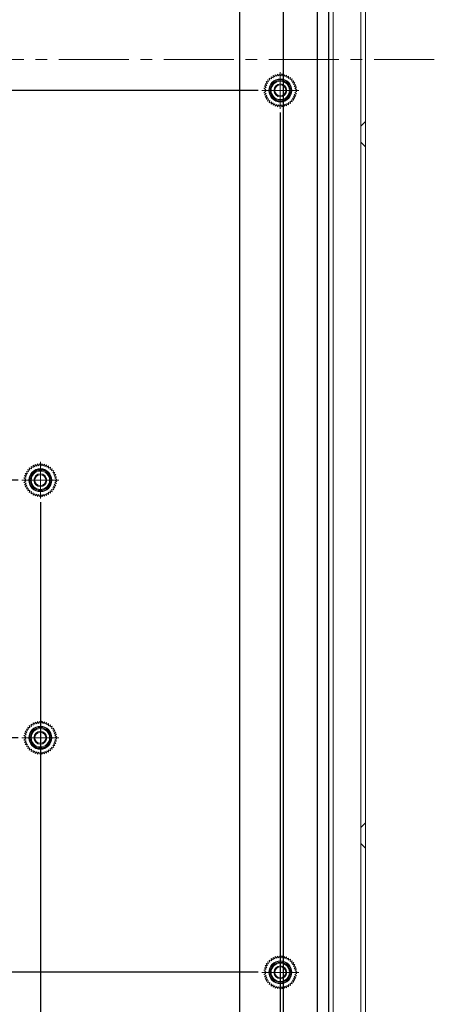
# Model space of a CAD drawing. Header units: millimetres. Extents: x 4497 to 11741, y 5958 to 12619.
# Tile 158 of 256: x 5458 to 5548, y 9399 to 9613. Entities that reach past the tile are written whole.
import ezdxf

# ---------------------------------------------------------------- set-up
doc = ezdxf.new("R2010")
doc.units = ezdxf.units.MM
doc.header["$LTSCALE"] = 0.8
doc.header["$PDMODE"] = 3
doc.header["$PDSIZE"] = 0.3125
for name, pattern in [('CENTER', [50.8, 31.75, -6.35, 6.35, -6.35]), ('CENTER2', [28.575, 19.05, -3.175, 3.175, -3.175]), ('HIDDEN', [9.525, 6.35, -3.175])]:
    doc.linetypes.add(name, pattern=pattern)
doc.layers.get('0').update_dxf_attribs({"linetype": 'CONTINUOUS', "lineweight": 0})
doc.layers.get('Defpoints').update_dxf_attribs({"linetype": 'CONTINUOUS', "lineweight": 0})
for name, color, linetype, lineweight in [('1', 2, 'CENTER', 0), ('2', 3, 'CONTINUOUS', 0), ('3', 5, 'HIDDEN', 0), ('4', 1, 'CENTER2', 9), ('M3-4', 6, 'CONTINUOUS', 0)]:
    doc.layers.add(name, color=color, linetype=linetype, lineweight=lineweight)
doc.styles.get("Standard").update_dxf_attribs({"font": 'romans.shx', "width": 0.8, "oblique": 5, "bigfont": 'whgtxt.shx'})
doc.dimstyles.get("Standard").update_dxf_attribs({"dimtxt": 2.5, "dimasz": 2.5, "dimexe": 0.8, "dimexo": 0.8, "dimgap": 0.8, "dimtad": 1, "dimdsep": 46, "dimtxsty": 'Standard', "dimcen": 0, "dimclrd": 3, "dimclre": 3, "dimclrt": 3, "dimazin": 0, "dimtp": 0.001, "dimtm": 0.001, "dimtfac": 1, "dimtmove": 0, "dimatfit": 3, "dimfxl": 0, "dimtolj": 1, "dimarcsym": 0})

# ---------------------------------------------------------------- blocks, each defined once
blk = doc.blocks.new('X')
at = {"layer": '1'}
for p, q in [((5251.84, 13719.59), (5251.84, 13727.59)), ((5247.84, 13723.59), (5255.84, 13723.59))]:
    blk.add_line(p, q, dxfattribs=at)
blk = doc.blocks.new('*D240')
at = {"layer": '2', "color": 3, "lineweight": -2}
for p, q in [((5351.37, 9603.96), (5343.17, 9603.96)), ((5343.97, 9601.46), (5343.97, 9599.71)), ((5509.87, 9597.21), (5343.17, 9597.21)), ((5343.97, 9597.21), (5343.97, 9587.1))]:
    blk.add_line(p, q, dxfattribs=at)
at = {"layer": '2', "color": 3}
for points in [[(5343.55, 9601.46), (5344.38, 9601.46), (5343.97, 9603.96)], [(5343.55, 9599.71), (5344.38, 9599.71), (5343.97, 9597.21)]]:
    blk.add_solid(points, dxfattribs=at)
at = {"layer": 'Defpoints', "color": 0}
for p in [(5352.17, 9603.96), (5343.97, 9597.21), (5510.67, 9597.21)]:
    blk.add_point(p, dxfattribs=at)
at = {"layer": '2', "color": 3, "insert": (5341.92, 9590.9), "char_height": 2.5, "attachment_point": 5, "rotation": 90}
blk.add_mtext('\\A1;6.75', dxfattribs=at)
blk = doc.blocks.new('*D241')
at = {"layer": '2', "color": 3, "lineweight": -2}
for p, q in [((5351.37, 9603.96), (5338.67, 9603.96)), ((5339.47, 9601.46), (5339.47, 9514.96)), ((5457.67, 9512.46), (5338.67, 9512.46))]:
    blk.add_line(p, q, dxfattribs=at)
at = {"layer": '2', "color": 3}
for points in [[(5339.05, 9601.46), (5339.88, 9601.46), (5339.47, 9603.96)], [(5339.05, 9514.96), (5339.88, 9514.96), (5339.47, 9512.46)]]:
    blk.add_solid(points, dxfattribs=at)
at = {"layer": 'Defpoints', "color": 0}
for p in [(5352.17, 9603.96), (5339.47, 9512.46), (5458.47, 9512.46)]:
    blk.add_point(p, dxfattribs=at)
at = {"layer": '2', "color": 3, "insert": (5337.42, 9558.21), "char_height": 2.5, "attachment_point": 5, "rotation": 90}
blk.add_mtext('\\A1;91.5', dxfattribs=at)
blk = doc.blocks.new('*D242')
at = {"layer": '2', "color": 3, "lineweight": -2}
for p, q in [((5351.37, 9603.96), (5334.17, 9603.96)), ((5334.97, 9601.46), (5334.97, 9458.96)), ((5457.67, 9456.46), (5334.17, 9456.46))]:
    blk.add_line(p, q, dxfattribs=at)
at = {"layer": '2', "color": 3}
for points in [[(5334.55, 9601.46), (5335.38, 9601.46), (5334.97, 9603.96)], [(5334.55, 9458.96), (5335.38, 9458.96), (5334.97, 9456.46)]]:
    blk.add_solid(points, dxfattribs=at)
at = {"layer": 'Defpoints', "color": 0}
for p in [(5352.17, 9603.96), (5334.97, 9456.46), (5458.47, 9456.46)]:
    blk.add_point(p, dxfattribs=at)
at = {"layer": '2', "color": 3, "insert": (5332.92, 9530.21), "char_height": 2.5, "attachment_point": 5, "rotation": 90}
blk.add_mtext('\\A1;147.5', dxfattribs=at)
blk = doc.blocks.new('*D244')
at = {"layer": '2', "color": 3, "lineweight": -2}
for p, q in [((5351.37, 9603.96), (5325.17, 9603.96)), ((5325.97, 9601.46), (5325.97, 9407.96)), ((5509.87, 9405.46), (5325.17, 9405.46))]:
    blk.add_line(p, q, dxfattribs=at)
at = {"layer": '2', "color": 3}
for points in [[(5325.55, 9601.46), (5326.38, 9601.46), (5325.97, 9603.96)], [(5325.55, 9407.96), (5326.38, 9407.96), (5325.97, 9405.46)]]:
    blk.add_solid(points, dxfattribs=at)
at = {"layer": 'Defpoints', "color": 0}
for p in [(5352.17, 9603.96), (5325.97, 9405.46), (5510.67, 9405.46)]:
    blk.add_point(p, dxfattribs=at)
at = {"layer": '2', "color": 3, "insert": (5323.92, 9504.71), "char_height": 2.5, "attachment_point": 5, "rotation": 90}
blk.add_mtext('\\A1;198.5', dxfattribs=at)
blk = doc.blocks.new('*D249')
at = {"layer": '2', "color": 3, "lineweight": -2}
for p, q in [((5351.37, 9603.96), (5302.67, 9603.96)), ((5303.47, 9601.46), (5303.47, 9331.96)), ((5509.87, 9329.46), (5302.67, 9329.46))]:
    blk.add_line(p, q, dxfattribs=at)
at = {"layer": '2', "color": 3}
for points in [[(5303.05, 9601.46), (5303.88, 9601.46), (5303.47, 9603.96)], [(5303.05, 9331.96), (5303.88, 9331.96), (5303.47, 9329.46)]]:
    blk.add_solid(points, dxfattribs=at)
at = {"layer": 'Defpoints', "color": 0}
for p in [(5352.17, 9603.96), (5303.47, 9329.46), (5510.67, 9329.46)]:
    blk.add_point(p, dxfattribs=at)
at = {"layer": '2', "color": 3, "insert": (5301.42, 9466.71), "char_height": 2.5, "attachment_point": 5, "rotation": 90}
blk.add_mtext('\\A1;274.5', dxfattribs=at)
blk = doc.blocks.new('*D250')
at = {"layer": '2', "color": 3, "lineweight": -2}
for p, q in [((5351.37, 9603.96), (5298.17, 9603.96)), ((5298.97, 9601.46), (5298.97, 9310.96)), ((5520.17, 9308.46), (5298.17, 9308.46))]:
    blk.add_line(p, q, dxfattribs=at)
at = {"layer": '2', "color": 3}
for points in [[(5298.55, 9601.46), (5299.38, 9601.46), (5298.97, 9603.96)], [(5298.55, 9310.96), (5299.38, 9310.96), (5298.97, 9308.46)]]:
    blk.add_solid(points, dxfattribs=at)
at = {"layer": 'Defpoints', "color": 0}
for p in [(5352.17, 9603.96), (5298.97, 9308.46), (5520.97, 9308.46)]:
    blk.add_point(p, dxfattribs=at)
at = {"layer": '2', "color": 3, "insert": (5296.92, 9456.21), "char_height": 2.5, "attachment_point": 5, "rotation": 90}
blk.add_mtext('\\A1;295.5', dxfattribs=at)
blk = doc.blocks.new('*D253')
at = {"layer": '2', "color": 3, "lineweight": -2}
for p, q in [((5520.37, 9627.81), (5347.67, 9627.81)), ((5348.47, 9606.46), (5348.47, 9625.31)), ((5351.37, 9603.96), (5347.67, 9603.96))]:
    blk.add_line(p, q, dxfattribs=at)
at = {"layer": '2', "color": 3}
for points in [[(5348.05, 9625.31), (5348.88, 9625.31), (5348.47, 9627.81)], [(5348.05, 9606.46), (5348.88, 9606.46), (5348.47, 9603.96)]]:
    blk.add_solid(points, dxfattribs=at)
at = {"layer": 'Defpoints', "color": 0}
for p in [(5348.47, 9627.81), (5521.17, 9627.81), (5352.17, 9603.96)]:
    blk.add_point(p, dxfattribs=at)
at = {"layer": '2', "color": 3, "insert": (5346.42, 9615.88), "char_height": 2.5, "attachment_point": 5, "rotation": 90}
blk.add_mtext('\\A1;23.85', dxfattribs=at)
blk = doc.blocks.new('*D254')
at = {"layer": '2', "color": 3, "lineweight": -2}
for p, q in [((5500.97, 9640.16), (5343.17, 9640.16)), ((5343.97, 9606.46), (5343.97, 9637.66)), ((5351.37, 9603.96), (5343.17, 9603.96))]:
    blk.add_line(p, q, dxfattribs=at)
at = {"layer": '2', "color": 3}
for points in [[(5343.55, 9637.66), (5344.38, 9637.66), (5343.97, 9640.16)], [(5343.55, 9606.46), (5344.38, 9606.46), (5343.97, 9603.96)]]:
    blk.add_solid(points, dxfattribs=at)
at = {"layer": 'Defpoints', "color": 0}
for p in [(5343.97, 9640.16), (5501.77, 9640.16), (5352.17, 9603.96)]:
    blk.add_point(p, dxfattribs=at)
at = {"layer": '2', "color": 3, "insert": (5341.92, 9622.06), "char_height": 2.5, "attachment_point": 5, "rotation": 90}
blk.add_mtext('\\A1;36.2', dxfattribs=at)
blk = doc.blocks.new('*D256')
at = {"layer": '2', "color": 3, "lineweight": -2}
for p, q in [((5520.37, 9742.81), (5334.17, 9742.81)), ((5334.97, 9606.46), (5334.97, 9740.31)), ((5351.37, 9603.96), (5334.17, 9603.96))]:
    blk.add_line(p, q, dxfattribs=at)
at = {"layer": '2', "color": 3}
for points in [[(5334.55, 9740.31), (5335.38, 9740.31), (5334.97, 9742.81)], [(5334.55, 9606.46), (5335.38, 9606.46), (5334.97, 9603.96)]]:
    blk.add_solid(points, dxfattribs=at)
at = {"layer": 'Defpoints', "color": 0}
for p in [(5334.97, 9742.81), (5521.17, 9742.81), (5352.17, 9603.96)]:
    blk.add_point(p, dxfattribs=at)
at = {"layer": '2', "color": 3, "insert": (5332.92, 9673.38), "char_height": 2.5, "attachment_point": 5, "rotation": 90}
blk.add_mtext('\\A1;138.85', dxfattribs=at)
blk = doc.blocks.new('*D258')
at = {"layer": '2', "color": 3, "lineweight": -2}
for p, q in [((5520.37, 9838.81), (5325.17, 9838.81)), ((5325.97, 9606.46), (5325.97, 9836.31)), ((5351.37, 9603.96), (5325.17, 9603.96))]:
    blk.add_line(p, q, dxfattribs=at)
at = {"layer": '2', "color": 3}
for points in [[(5325.55, 9836.31), (5326.38, 9836.31), (5325.97, 9838.81)], [(5325.55, 9606.46), (5326.38, 9606.46), (5325.97, 9603.96)]]:
    blk.add_solid(points, dxfattribs=at)
at = {"layer": 'Defpoints', "color": 0}
for p in [(5325.97, 9838.81), (5521.17, 9838.81), (5352.17, 9603.96)]:
    blk.add_point(p, dxfattribs=at)
at = {"layer": '2', "color": 3, "insert": (5323.92, 9721.38), "char_height": 2.5, "attachment_point": 5, "rotation": 90}
blk.add_mtext('\\A1;234.85', dxfattribs=at)
blk = doc.blocks.new('*D261')
at = {"layer": '2', "color": 3, "lineweight": -2}
for p, q in [((5517.87, 9876.46), (5311.67, 9876.46)), ((5312.47, 9606.46), (5312.47, 9873.96)), ((5351.37, 9603.96), (5311.67, 9603.96))]:
    blk.add_line(p, q, dxfattribs=at)
at = {"layer": '2', "color": 3}
for points in [[(5312.05, 9873.96), (5312.88, 9873.96), (5312.47, 9876.46)], [(5312.05, 9606.46), (5312.88, 9606.46), (5312.47, 9603.96)]]:
    blk.add_solid(points, dxfattribs=at)
at = {"layer": 'Defpoints', "color": 0}
for p in [(5312.47, 9876.46), (5518.67, 9876.46), (5352.17, 9603.96)]:
    blk.add_point(p, dxfattribs=at)
at = {"layer": '2', "color": 3, "insert": (5310.42, 9740.21), "char_height": 2.5, "attachment_point": 5, "rotation": 90}
blk.add_mtext('\\A1;272.5', dxfattribs=at)
blk = doc.blocks.new('*D262')
at = {"layer": '2', "color": 3, "lineweight": -2}
for p, q in [((5517.87, 9891.46), (5307.17, 9891.46)), ((5307.97, 9606.46), (5307.97, 9888.96)), ((5351.37, 9603.96), (5307.17, 9603.96))]:
    blk.add_line(p, q, dxfattribs=at)
at = {"layer": '2', "color": 3}
for points in [[(5307.55, 9888.96), (5308.38, 9888.96), (5307.97, 9891.46)], [(5307.55, 9606.46), (5308.38, 9606.46), (5307.97, 9603.96)]]:
    blk.add_solid(points, dxfattribs=at)
at = {"layer": 'Defpoints', "color": 0}
for p in [(5307.97, 9891.46), (5518.67, 9891.46), (5352.17, 9603.96)]:
    blk.add_point(p, dxfattribs=at)
at = {"layer": '2', "color": 3, "insert": (5305.92, 9747.71), "char_height": 2.5, "attachment_point": 5, "rotation": 90}
blk.add_mtext('\\A1;287.5', dxfattribs=at)
blk = doc.blocks.new('*D268')
at = {"layer": '2', "color": 3, "lineweight": -2}
for p, q in [((5462.47, 9507.66), (5462.47, 9275.37)), ((5450.17, 9281.66), (5450.17, 9275.37)), ((5452.67, 9276.17), (5459.97, 9276.17))]:
    blk.add_line(p, q, dxfattribs=at)
at = {"layer": '2', "color": 3}
for points in [[(5452.67, 9276.59), (5452.67, 9275.76), (5450.17, 9276.17)], [(5459.97, 9276.59), (5459.97, 9275.76), (5462.47, 9276.17)]]:
    blk.add_solid(points, dxfattribs=at)
at = {"layer": 'Defpoints', "color": 0}
for p in [(5462.47, 9508.46), (5450.17, 9282.46), (5462.47, 9276.17)]:
    blk.add_point(p, dxfattribs=at)
at = {"layer": '2', "color": 3, "insert": (5456.32, 9278.22), "char_height": 2.5, "attachment_point": 5}
blk.add_mtext('\\A1;12.3', dxfattribs=at)
blk = doc.blocks.new('*D269')
at = {"layer": '2', "color": 3, "lineweight": -2}
for p, q in [((5505.77, 9635.36), (5505.77, 9270.87)), ((5450.17, 9281.66), (5450.17, 9270.87)), ((5452.67, 9271.67), (5503.27, 9271.67))]:
    blk.add_line(p, q, dxfattribs=at)
at = {"layer": '2', "color": 3}
for points in [[(5452.67, 9272.09), (5452.67, 9271.26), (5450.17, 9271.67)], [(5503.27, 9272.09), (5503.27, 9271.26), (5505.77, 9271.67)]]:
    blk.add_solid(points, dxfattribs=at)
at = {"layer": 'Defpoints', "color": 0}
for p in [(5505.77, 9636.16), (5450.17, 9282.46), (5505.77, 9271.67)]:
    blk.add_point(p, dxfattribs=at)
at = {"layer": '2', "color": 3, "insert": (5477.97, 9273.72), "char_height": 2.5, "attachment_point": 5}
blk.add_mtext('\\A1;55.6', dxfattribs=at)
blk = doc.blocks.new('*D270')
at = {"layer": '2', "color": 3, "lineweight": -2}
for p, q in [((5515.32, 9856.66), (5515.32, 9261.87)), ((5450.17, 9281.66), (5450.17, 9261.87)), ((5452.67, 9262.67), (5512.82, 9262.67))]:
    blk.add_line(p, q, dxfattribs=at)
at = {"layer": '2', "color": 3}
for points in [[(5452.67, 9263.09), (5452.67, 9262.26), (5450.17, 9262.67)], [(5512.82, 9263.09), (5512.82, 9262.26), (5515.32, 9262.67)]]:
    blk.add_solid(points, dxfattribs=at)
at = {"layer": 'Defpoints', "color": 0}
for p in [(5515.32, 9857.46), (5450.17, 9282.46), (5515.32, 9262.67)]:
    blk.add_point(p, dxfattribs=at)
at = {"layer": '2', "color": 3, "insert": (5482.75, 9264.72), "char_height": 2.5, "attachment_point": 5}
blk.add_mtext('\\A1;65.15', dxfattribs=at)
blk = doc.blocks.new('*D271')
at = {"layer": '2', "color": 3, "lineweight": -2}
for p, q in [((5514.67, 9592.41), (5514.67, 9265.79)), ((5450.17, 9281.66), (5450.17, 9265.79)), ((5452.67, 9266.59), (5512.17, 9266.59))]:
    blk.add_line(p, q, dxfattribs=at)
at = {"layer": '2', "color": 3}
for points in [[(5452.67, 9267.01), (5452.67, 9266.17), (5450.17, 9266.59)], [(5512.17, 9267.01), (5512.17, 9266.17), (5514.67, 9266.59)]]:
    blk.add_solid(points, dxfattribs=at)
at = {"layer": 'Defpoints', "color": 0}
for p in [(5514.67, 9593.21), (5450.17, 9282.46), (5514.67, 9266.59)]:
    blk.add_point(p, dxfattribs=at)
at = {"layer": '2', "color": 3, "insert": (5482.42, 9268.64), "char_height": 2.5, "attachment_point": 5}
blk.add_mtext('\\A1;64.5', dxfattribs=at)
blk = doc.blocks.new('*D272')
at = {"layer": '2', "color": 3, "lineweight": -2}
for p, q in [((5522.67, 9886.66), (5522.67, 9257.37)), ((5450.17, 9281.66), (5450.17, 9257.37)), ((5452.67, 9258.17), (5520.17, 9258.17))]:
    blk.add_line(p, q, dxfattribs=at)
at = {"layer": '2', "color": 3}
for points in [[(5452.67, 9258.59), (5452.67, 9257.76), (5450.17, 9258.17)], [(5520.17, 9258.59), (5520.17, 9257.76), (5522.67, 9258.17)]]:
    blk.add_solid(points, dxfattribs=at)
at = {"layer": 'Defpoints', "color": 0}
for p in [(5522.67, 9887.46), (5450.17, 9282.46), (5522.67, 9258.17)]:
    blk.add_point(p, dxfattribs=at)
at = {"layer": '2', "color": 3, "insert": (5486.42, 9260.22), "char_height": 2.5, "attachment_point": 5}
blk.add_mtext('\\A1;72.5', dxfattribs=at)
blk = doc.blocks.new('*D273')
at = {"layer": '2', "color": 3, "lineweight": -2}
for p, q in [((5525.17, 9834.01), (5525.17, 9248.37)), ((5450.17, 9281.66), (5450.17, 9248.37)), ((5452.67, 9249.17), (5522.67, 9249.17))]:
    blk.add_line(p, q, dxfattribs=at)
at = {"layer": '2', "color": 3}
for points in [[(5452.67, 9249.59), (5452.67, 9248.76), (5450.17, 9249.17)], [(5522.67, 9249.59), (5522.67, 9248.76), (5525.17, 9249.17)]]:
    blk.add_solid(points, dxfattribs=at)
at = {"layer": 'Defpoints', "color": 0}
for p in [(5525.17, 9834.81), (5450.17, 9282.46), (5525.17, 9249.17)]:
    blk.add_point(p, dxfattribs=at)
at = {"layer": '2', "color": 3, "insert": (5487.67, 9251.22), "char_height": 2.5, "attachment_point": 5}
blk.add_mtext('\\A1;75', dxfattribs=at)

msp = doc.modelspace()

# ---------------------------------------------------------------- linework, layer by layer
at = {"linetype": 'Continuous'}
for p, q in [((5533.171, 9303.457), (5533.171, 9904.457)), ((5526.171, 9779.457), (5526.171, 9304.457)), ((5532.171, 9303.457), (5532.171, 9780.457))]:
    msp.add_line(p, q, dxfattribs=at)
for centre in [(5514.671, 9597.207), (5514.671, 9597.207), (5462.471, 9512.457), (5462.471, 9512.457), (5462.471, 9456.457), (5462.471, 9456.457), (5514.671, 9405.457), (5514.671, 9405.457)]:
    msp.add_circle(centre, 2.5, dxfattribs=at)
at = {"layer": '3'}
for p, q in [((5533.171, 9590.457), (5532.171, 9589.457)), ((5533.171, 9590.457), (5532.171, 9589.457)), ((5533.171, 9584.957), (5532.171, 9585.957)), ((5533.171, 9584.957), (5532.171, 9585.957)), ((5533.171, 9437.957), (5532.171, 9436.957)), ((5533.171, 9432.457), (5532.171, 9433.457))]:
    msp.add_line(p, q, dxfattribs=at)
at = {"layer": '4'}
msp.add_line((5352.171, 9603.957), (5548.171, 9603.957), dxfattribs=at)
at = {"layer": 'M3-4', "linetype": 'Continuous'}
for p, q in [((5511.913, 9599.521), (5512.4, 9599.399)), ((5512.117, 9599.062), (5511.913, 9599.521)), ((5512.262, 9599.882), (5512.728, 9599.694)), ((5512.4, 9599.399), (5512.262, 9599.882)), ((5512.658, 9600.191), (5513.093, 9599.94)), ((5512.728, 9599.694), (5512.658, 9600.191)), ((5513.093, 9600.442), (5513.488, 9600.133)), ((5513.093, 9599.94), (5513.093, 9600.442)), ((5513.488, 9600.133), (5513.558, 9600.63)), ((5513.558, 9600.63), (5513.907, 9600.269)), ((5513.907, 9600.269), (5514.046, 9600.752)), ((5514.046, 9600.752), (5514.341, 9600.346)), ((5514.341, 9600.346), (5514.545, 9600.804)), ((5514.545, 9600.804), (5514.781, 9600.361)), ((5514.781, 9600.361), (5515.047, 9600.787)), ((5515.047, 9600.787), (5515.219, 9600.315)), ((5515.219, 9600.315), (5515.542, 9600.7)), ((5515.542, 9600.7), (5515.646, 9600.208)), ((5515.646, 9600.208), (5516.019, 9600.545)), ((5516.019, 9600.545), (5516.054, 9600.043)), ((5516.054, 9600.043), (5516.471, 9600.324)), ((5516.471, 9600.324), (5516.436, 9599.823)), ((5516.436, 9599.823), (5516.887, 9600.043)), ((5516.887, 9600.043), (5516.783, 9599.552)), ((5516.783, 9599.552), (5517.26, 9599.707)), ((5517.26, 9599.707), (5517.089, 9599.235)), ((5517.089, 9599.235), (5517.583, 9599.323)), ((5517.583, 9599.323), (5517.347, 9598.879)), ((5511.071, 9597.207), (5511.522, 9597.427)), ((5511.522, 9596.986), (5511.071, 9597.207)), ((5511.106, 9597.708), (5511.583, 9597.863)), ((5511.522, 9597.427), (5511.106, 9597.708)), ((5511.21, 9598.199), (5511.705, 9598.286)), ((5511.583, 9597.863), (5511.21, 9598.199)), ((5511.382, 9598.671), (5511.884, 9598.688)), ((5511.705, 9598.286), (5511.382, 9598.671)), ((5511.618, 9599.114), (5512.117, 9599.062)), ((5511.884, 9598.688), (5511.618, 9599.114)), ((5517.347, 9598.879), (5517.849, 9598.897)), ((5517.849, 9598.897), (5517.554, 9598.49)), ((5517.554, 9598.49), (5518.054, 9598.438)), ((5518.054, 9598.438), (5517.705, 9598.077)), ((5517.705, 9598.077), (5518.192, 9597.955)), ((5518.192, 9597.955), (5517.796, 9597.646)), ((5517.796, 9597.646), (5518.262, 9597.458)), ((5518.262, 9597.458), (5517.827, 9597.207)), ((5517.827, 9597.207), (5518.262, 9596.956)), ((5511.106, 9596.706), (5511.522, 9596.986)), ((5511.583, 9596.55), (5511.106, 9596.706)), ((5511.21, 9596.214), (5511.583, 9596.55)), ((5511.705, 9596.127), (5511.21, 9596.214)), ((5511.382, 9595.742), (5511.705, 9596.127)), ((5511.884, 9595.725), (5511.382, 9595.742)), ((5511.618, 9595.299), (5511.884, 9595.725)), ((5512.117, 9595.351), (5511.618, 9595.299)), ((5511.913, 9594.893), (5512.117, 9595.351)), ((5512.4, 9595.014), (5511.913, 9594.893)), ((5512.262, 9594.531), (5512.4, 9595.014)), ((5517.583, 9595.091), (5517.089, 9595.178)), ((5517.089, 9595.178), (5517.26, 9594.706)), ((5517.849, 9595.517), (5517.347, 9595.534)), ((5517.347, 9595.534), (5517.583, 9595.091)), ((5518.054, 9595.975), (5517.554, 9595.923)), ((5517.554, 9595.923), (5517.849, 9595.517)), ((5518.192, 9596.458), (5517.705, 9596.337)), ((5517.705, 9596.337), (5518.054, 9595.975)), ((5518.262, 9596.956), (5517.796, 9596.767)), ((5517.796, 9596.767), (5518.192, 9596.458)), ((5512.728, 9594.719), (5512.262, 9594.531)), ((5512.658, 9594.222), (5512.728, 9594.719)), ((5513.093, 9594.473), (5512.658, 9594.222)), ((5513.093, 9593.971), (5513.093, 9594.473)), ((5513.488, 9594.28), (5513.093, 9593.971)), ((5513.558, 9593.783), (5513.488, 9594.28)), ((5513.907, 9594.144), (5513.558, 9593.783)), ((5514.046, 9593.661), (5513.907, 9594.144)), ((5514.341, 9594.068), (5514.046, 9593.661)), ((5514.545, 9593.609), (5514.341, 9594.068)), ((5514.781, 9594.052), (5514.545, 9593.609)), ((5515.047, 9593.626), (5514.781, 9594.052)), ((5515.219, 9594.098), (5515.047, 9593.626)), ((5515.542, 9593.714), (5515.219, 9594.098)), ((5515.646, 9594.205), (5515.542, 9593.714)), ((5516.019, 9593.869), (5515.646, 9594.205)), ((5516.054, 9594.37), (5516.019, 9593.869)), ((5516.471, 9594.089), (5516.054, 9594.37)), ((5516.887, 9594.37), (5516.436, 9594.59)), ((5516.436, 9594.59), (5516.471, 9594.089)), ((5517.26, 9594.706), (5516.783, 9594.861)), ((5516.783, 9594.861), (5516.887, 9594.37)), ((5460.893, 9515.692), (5461.288, 9515.383)), ((5460.893, 9515.19), (5460.893, 9515.692)), ((5461.288, 9515.383), (5461.358, 9515.88)), ((5461.358, 9515.88), (5461.707, 9515.519)), ((5461.707, 9515.519), (5461.846, 9516.002)), ((5461.846, 9516.002), (5462.141, 9515.596)), ((5462.141, 9515.596), (5462.345, 9516.054)), ((5462.345, 9516.054), (5462.581, 9515.611)), ((5462.581, 9515.611), (5462.847, 9516.037)), ((5462.847, 9516.037), (5463.019, 9515.565)), ((5463.019, 9515.565), (5463.342, 9515.95)), ((5463.342, 9515.95), (5463.446, 9515.458)), ((5463.446, 9515.458), (5463.819, 9515.795)), ((5463.819, 9515.795), (5463.854, 9515.293)), ((5459.01, 9513.449), (5459.505, 9513.536)), ((5459.182, 9513.921), (5459.684, 9513.938)), ((5459.505, 9513.536), (5459.182, 9513.921)), ((5459.418, 9514.364), (5459.917, 9514.312)), ((5459.684, 9513.938), (5459.418, 9514.364)), ((5459.713, 9514.771), (5460.2, 9514.649)), ((5459.917, 9514.312), (5459.713, 9514.771)), ((5460.062, 9515.132), (5460.528, 9514.944)), ((5460.2, 9514.649), (5460.062, 9515.132)), ((5460.458, 9515.441), (5460.893, 9515.19)), ((5460.528, 9514.944), (5460.458, 9515.441)), ((5463.854, 9515.293), (5464.271, 9515.574)), ((5464.271, 9515.574), (5464.236, 9515.073)), ((5464.236, 9515.073), (5464.687, 9515.293)), ((5464.687, 9515.293), (5464.583, 9514.802)), ((5464.583, 9514.802), (5465.06, 9514.957)), ((5465.06, 9514.957), (5464.889, 9514.485)), ((5464.889, 9514.485), (5465.383, 9514.573)), ((5465.383, 9514.573), (5465.147, 9514.129)), ((5465.147, 9514.129), (5465.649, 9514.147)), ((5465.649, 9514.147), (5465.354, 9513.74)), ((5465.354, 9513.74), (5465.854, 9513.688)), ((5465.854, 9513.688), (5465.505, 9513.327)), ((5458.871, 9512.457), (5459.322, 9512.677)), ((5459.322, 9512.236), (5458.871, 9512.457)), ((5458.906, 9512.958), (5459.383, 9513.113)), ((5459.322, 9512.677), (5458.906, 9512.958)), ((5458.906, 9511.956), (5459.322, 9512.236)), ((5459.383, 9511.8), (5458.906, 9511.956)), ((5459.383, 9513.113), (5459.01, 9513.449)), ((5459.01, 9511.464), (5459.383, 9511.8)), ((5459.505, 9511.377), (5459.01, 9511.464)), ((5465.505, 9513.327), (5465.992, 9513.205)), ((5465.992, 9511.708), (5465.505, 9511.587)), ((5465.505, 9511.587), (5465.854, 9511.225)), ((5465.992, 9513.205), (5465.596, 9512.896)), ((5465.596, 9512.896), (5466.062, 9512.708)), ((5466.062, 9512.206), (5465.596, 9512.017)), ((5465.596, 9512.017), (5465.992, 9511.708)), ((5466.062, 9512.708), (5465.627, 9512.457)), ((5465.627, 9512.457), (5466.062, 9512.206)), ((5459.182, 9510.992), (5459.505, 9511.377)), ((5459.684, 9510.975), (5459.182, 9510.992)), ((5459.418, 9510.549), (5459.684, 9510.975)), ((5459.917, 9510.601), (5459.418, 9510.549)), ((5459.713, 9510.143), (5459.917, 9510.601)), ((5460.2, 9510.264), (5459.713, 9510.143)), ((5460.062, 9509.781), (5460.2, 9510.264)), ((5460.528, 9509.969), (5460.062, 9509.781)), ((5460.458, 9509.472), (5460.528, 9509.969)), ((5460.893, 9509.723), (5460.458, 9509.472)), ((5460.893, 9509.221), (5460.893, 9509.723)), ((5461.288, 9509.53), (5460.893, 9509.221)), ((5461.358, 9509.033), (5461.288, 9509.53)), ((5461.707, 9509.394), (5461.358, 9509.033)), ((5461.846, 9508.911), (5461.707, 9509.394)), ((5462.141, 9509.318), (5461.846, 9508.911)), ((5462.345, 9508.859), (5462.141, 9509.318)), ((5462.581, 9509.302), (5462.345, 9508.859)), ((5462.847, 9508.876), (5462.581, 9509.302)), ((5463.019, 9509.348), (5462.847, 9508.876)), ((5463.342, 9508.964), (5463.019, 9509.348)), ((5463.446, 9509.455), (5463.342, 9508.964)), ((5463.819, 9509.119), (5463.446, 9509.455)), ((5463.854, 9509.62), (5463.819, 9509.119)), ((5464.271, 9509.339), (5463.854, 9509.62)), ((5464.687, 9509.62), (5464.236, 9509.84)), ((5464.236, 9509.84), (5464.271, 9509.339)), ((5465.06, 9509.956), (5464.583, 9510.111)), ((5464.583, 9510.111), (5464.687, 9509.62)), ((5465.383, 9510.341), (5464.889, 9510.428)), ((5464.889, 9510.428), (5465.06, 9509.956)), ((5465.649, 9510.767), (5465.147, 9510.784)), ((5465.147, 9510.784), (5465.383, 9510.341)), ((5465.854, 9511.225), (5465.354, 9511.173)), ((5465.354, 9511.173), (5465.649, 9510.767)), ((5462.141, 9459.596), (5462.345, 9460.054)), ((5462.345, 9460.054), (5462.581, 9459.611)), ((5462.581, 9459.611), (5462.847, 9460.037)), ((5462.847, 9460.037), (5463.019, 9459.565)), ((5459.182, 9457.921), (5459.684, 9457.938)), ((5459.505, 9457.536), (5459.182, 9457.921)), ((5459.418, 9458.364), (5459.917, 9458.312)), ((5459.684, 9457.938), (5459.418, 9458.364)), ((5459.713, 9458.771), (5460.2, 9458.649)), ((5459.917, 9458.312), (5459.713, 9458.771)), ((5460.062, 9459.132), (5460.528, 9458.944)), ((5460.2, 9458.649), (5460.062, 9459.132)), ((5460.458, 9459.441), (5460.893, 9459.19)), ((5460.528, 9458.944), (5460.458, 9459.441)), ((5460.893, 9459.692), (5461.288, 9459.383)), ((5460.893, 9459.19), (5460.893, 9459.692)), ((5461.288, 9459.383), (5461.358, 9459.88)), ((5461.358, 9459.88), (5461.707, 9459.519)), ((5461.707, 9459.519), (5461.846, 9460.002)), ((5461.846, 9460.002), (5462.141, 9459.596)), ((5463.019, 9459.565), (5463.342, 9459.95)), ((5463.342, 9459.95), (5463.446, 9459.458)), ((5463.446, 9459.458), (5463.819, 9459.795)), ((5463.819, 9459.795), (5463.854, 9459.293)), ((5463.854, 9459.293), (5464.271, 9459.574)), ((5464.271, 9459.574), (5464.236, 9459.073)), ((5464.236, 9459.073), (5464.687, 9459.293)), ((5464.687, 9459.293), (5464.583, 9458.802)), ((5464.583, 9458.802), (5465.06, 9458.957)), ((5465.06, 9458.957), (5464.889, 9458.485)), ((5464.889, 9458.485), (5465.383, 9458.573)), ((5465.383, 9458.573), (5465.147, 9458.129)), ((5465.147, 9458.129), (5465.649, 9458.147)), ((5465.649, 9458.147), (5465.354, 9457.74)), ((5458.871, 9456.457), (5459.322, 9456.677)), ((5459.322, 9456.236), (5458.871, 9456.457)), ((5458.906, 9456.958), (5459.383, 9457.113)), ((5459.322, 9456.677), (5458.906, 9456.958)), ((5458.906, 9455.956), (5459.322, 9456.236)), ((5459.383, 9455.8), (5458.906, 9455.956)), ((5459.01, 9457.449), (5459.505, 9457.536)), ((5459.383, 9457.113), (5459.01, 9457.449)), ((5459.01, 9455.464), (5459.383, 9455.8)), ((5465.354, 9457.74), (5465.854, 9457.688)), ((5465.854, 9457.688), (5465.505, 9457.327)), ((5465.505, 9457.327), (5465.992, 9457.205)), ((5465.992, 9457.205), (5465.596, 9456.896)), ((5465.596, 9456.896), (5466.062, 9456.708)), ((5466.062, 9456.206), (5465.596, 9456.017)), ((5465.596, 9456.017), (5465.992, 9455.708)), ((5466.062, 9456.708), (5465.627, 9456.457)), ((5465.627, 9456.457), (5466.062, 9456.206)), ((5459.505, 9455.377), (5459.01, 9455.464)), ((5459.182, 9454.992), (5459.505, 9455.377)), ((5459.684, 9454.975), (5459.182, 9454.992)), ((5459.418, 9454.549), (5459.684, 9454.975)), ((5459.917, 9454.601), (5459.418, 9454.549)), ((5459.713, 9454.143), (5459.917, 9454.601)), ((5460.2, 9454.264), (5459.713, 9454.143)), ((5460.062, 9453.781), (5460.2, 9454.264)), ((5460.528, 9453.969), (5460.062, 9453.781)), ((5460.458, 9453.472), (5460.528, 9453.969)), ((5460.893, 9453.723), (5460.458, 9453.472)), ((5460.893, 9453.221), (5460.893, 9453.723)), ((5463.854, 9453.62), (5463.819, 9453.119)), ((5464.271, 9453.339), (5463.854, 9453.62)), ((5464.687, 9453.62), (5464.236, 9453.84)), ((5464.236, 9453.84), (5464.271, 9453.339)), ((5465.06, 9453.956), (5464.583, 9454.111)), ((5464.583, 9454.111), (5464.687, 9453.62)), ((5465.383, 9454.341), (5464.889, 9454.428)), ((5464.889, 9454.428), (5465.06, 9453.956)), ((5465.649, 9454.767), (5465.147, 9454.784)), ((5465.147, 9454.784), (5465.383, 9454.341)), ((5465.854, 9455.225), (5465.354, 9455.173)), ((5465.354, 9455.173), (5465.649, 9454.767)), ((5465.992, 9455.708), (5465.505, 9455.587)), ((5465.505, 9455.587), (5465.854, 9455.225)), ((5461.288, 9453.53), (5460.893, 9453.221)), ((5461.358, 9453.033), (5461.288, 9453.53)), ((5461.707, 9453.394), (5461.358, 9453.033)), ((5461.846, 9452.911), (5461.707, 9453.394)), ((5462.141, 9453.318), (5461.846, 9452.911)), ((5462.345, 9452.859), (5462.141, 9453.318)), ((5462.581, 9453.302), (5462.345, 9452.859)), ((5462.847, 9452.876), (5462.581, 9453.302)), ((5463.019, 9453.348), (5462.847, 9452.876)), ((5463.342, 9452.964), (5463.019, 9453.348)), ((5463.446, 9453.455), (5463.342, 9452.964)), ((5463.819, 9453.119), (5463.446, 9453.455)), ((5513.093, 9408.692), (5513.488, 9408.383)), ((5513.093, 9408.19), (5513.093, 9408.692)), ((5513.488, 9408.383), (5513.558, 9408.88)), ((5513.558, 9408.88), (5513.907, 9408.519)), ((5513.907, 9408.519), (5514.046, 9409.002)), ((5514.046, 9409.002), (5514.341, 9408.596)), ((5514.341, 9408.596), (5514.545, 9409.054)), ((5514.545, 9409.054), (5514.781, 9408.611)), ((5514.781, 9408.611), (5515.047, 9409.037)), ((5515.047, 9409.037), (5515.219, 9408.565)), ((5515.219, 9408.565), (5515.542, 9408.95)), ((5515.542, 9408.95), (5515.646, 9408.458)), ((5515.646, 9408.458), (5516.019, 9408.795)), ((5516.019, 9408.795), (5516.054, 9408.293)), ((5511.21, 9406.449), (5511.705, 9406.536)), ((5511.382, 9406.921), (5511.884, 9406.938)), ((5511.705, 9406.536), (5511.382, 9406.921)), ((5511.618, 9407.364), (5512.117, 9407.312)), ((5511.884, 9406.938), (5511.618, 9407.364)), ((5511.913, 9407.771), (5512.4, 9407.649)), ((5512.117, 9407.312), (5511.913, 9407.771)), ((5512.262, 9408.132), (5512.728, 9407.944)), ((5512.4, 9407.649), (5512.262, 9408.132)), ((5512.658, 9408.441), (5513.093, 9408.19)), ((5512.728, 9407.944), (5512.658, 9408.441)), ((5516.054, 9408.293), (5516.471, 9408.574)), ((5516.471, 9408.574), (5516.436, 9408.073)), ((5516.436, 9408.073), (5516.887, 9408.293)), ((5516.887, 9408.293), (5516.783, 9407.802)), ((5516.783, 9407.802), (5517.26, 9407.957)), ((5517.26, 9407.957), (5517.089, 9407.485)), ((5517.089, 9407.485), (5517.583, 9407.573)), ((5517.583, 9407.573), (5517.347, 9407.129)), ((5517.347, 9407.129), (5517.849, 9407.147)), ((5517.849, 9407.147), (5517.554, 9406.74)), ((5517.554, 9406.74), (5518.054, 9406.688)), ((5518.054, 9406.688), (5517.705, 9406.327)), ((5511.071, 9405.457), (5511.522, 9405.677)), ((5511.522, 9405.236), (5511.071, 9405.457)), ((5511.106, 9405.958), (5511.583, 9406.113)), ((5511.522, 9405.677), (5511.106, 9405.958)), ((5511.106, 9404.956), (5511.522, 9405.236)), ((5511.583, 9404.8), (5511.106, 9404.956)), ((5511.583, 9406.113), (5511.21, 9406.449)), ((5511.21, 9404.464), (5511.583, 9404.8)), ((5511.705, 9404.377), (5511.21, 9404.464)), ((5511.382, 9403.992), (5511.705, 9404.377)), ((5517.705, 9406.327), (5518.192, 9406.205)), ((5518.192, 9404.708), (5517.705, 9404.587)), ((5517.705, 9404.587), (5518.054, 9404.225)), ((5518.192, 9406.205), (5517.796, 9405.896)), ((5517.796, 9405.896), (5518.262, 9405.708)), ((5518.262, 9405.206), (5517.796, 9405.017)), ((5517.796, 9405.017), (5518.192, 9404.708)), ((5518.262, 9405.708), (5517.827, 9405.457)), ((5517.827, 9405.457), (5518.262, 9405.206)), ((5511.884, 9403.975), (5511.382, 9403.992)), ((5511.618, 9403.549), (5511.884, 9403.975)), ((5512.117, 9403.601), (5511.618, 9403.549)), ((5511.913, 9403.143), (5512.117, 9403.601)), ((5512.4, 9403.264), (5511.913, 9403.143)), ((5512.262, 9402.781), (5512.4, 9403.264)), ((5512.728, 9402.969), (5512.262, 9402.781)), ((5512.658, 9402.472), (5512.728, 9402.969)), ((5513.093, 9402.723), (5512.658, 9402.472)), ((5513.093, 9402.221), (5513.093, 9402.723)), ((5513.488, 9402.53), (5513.093, 9402.221)), ((5513.558, 9402.033), (5513.488, 9402.53)), ((5513.907, 9402.394), (5513.558, 9402.033)), ((5514.046, 9401.911), (5513.907, 9402.394)), ((5514.341, 9402.318), (5514.046, 9401.911)), ((5514.545, 9401.859), (5514.341, 9402.318)), ((5514.781, 9402.302), (5514.545, 9401.859)), ((5515.047, 9401.876), (5514.781, 9402.302)), ((5515.219, 9402.348), (5515.047, 9401.876)), ((5515.542, 9401.964), (5515.219, 9402.348)), ((5515.646, 9402.455), (5515.542, 9401.964)), ((5516.019, 9402.119), (5515.646, 9402.455)), ((5516.054, 9402.62), (5516.019, 9402.119)), ((5516.471, 9402.339), (5516.054, 9402.62)), ((5516.887, 9402.62), (5516.436, 9402.84)), ((5516.436, 9402.84), (5516.471, 9402.339)), ((5517.26, 9402.956), (5516.783, 9403.111)), ((5516.783, 9403.111), (5516.887, 9402.62)), ((5517.583, 9403.341), (5517.089, 9403.428)), ((5517.089, 9403.428), (5517.26, 9402.956)), ((5517.849, 9403.767), (5517.347, 9403.784)), ((5517.347, 9403.784), (5517.583, 9403.341)), ((5518.054, 9404.225), (5517.554, 9404.173)), ((5517.554, 9404.173), (5517.849, 9403.767))]:
    msp.add_line(p, q, dxfattribs=at)
for centre, radius in [((5514.671, 9597.207), 2.5), ((5514.671, 9597.207), 2.4), ((5514.671, 9597.207), 2.2), ((5514.671, 9597.207), 2), ((5514.671, 9597.207), 1.4), ((5514.671, 9597.207), 1.2), ((5462.471, 9512.457), 2.5), ((5462.471, 9512.457), 2.4), ((5462.471, 9512.457), 2.2), ((5462.471, 9512.457), 2), ((5462.471, 9512.457), 1.4), ((5462.471, 9512.457), 1.2), ((5462.471, 9456.457), 2.5), ((5462.471, 9456.457), 2.4), ((5462.471, 9456.457), 2.2), ((5462.471, 9456.457), 2), ((5462.471, 9456.457), 1.4), ((5462.471, 9456.457), 1.2), ((5514.671, 9405.457), 2.5), ((5514.671, 9405.457), 2.4), ((5514.671, 9405.457), 2.2), ((5514.671, 9405.457), 2), ((5514.671, 9405.457), 1.4), ((5514.671, 9405.457), 1.2)]:
    msp.add_circle(centre, radius, dxfattribs=at)

# ---------------------------------------------------------------- block references
for p in [(262.832, -4126.386), (210.632, -4211.136), (210.632, -4267.136), (262.832, -4318.136)]:
    msp.add_blockref('X', p)

# ---------------------------------------------------------------- dimensions: what is measured, and where the dimension line sits
at = {"layer": '2'}
for base, p2, picture, middle in [((5307.968, 9891.457), (5518.671, 9891.457), '*D262', (5305.918, 9747.707)), ((5312.468, 9876.457), (5518.671, 9876.457), '*D261', (5310.418, 9740.207)), ((5325.968, 9838.807), (5521.171, 9838.807), '*D258', (5323.918, 9721.382)), ((5334.968, 9742.807), (5521.171, 9742.807), '*D256', (5332.918, 9673.382)), ((5343.968, 9640.157), (5501.771, 9640.157), '*D254', (5341.918, 9622.057)), ((5348.468, 9627.807), (5521.171, 9627.807), '*D253', (5346.418, 9615.882)), ((5298.968, 9308.457), (5520.971, 9308.457), '*D250', (5296.918, 9456.207)), ((5303.468, 9329.457), (5510.671, 9329.457), '*D249', (5301.418, 9466.707)), ((5325.968, 9405.457), (5510.671, 9405.457), '*D244', (5323.918, 9504.707)), ((5334.968, 9456.457), (5458.471, 9456.457), '*D242', (5332.918, 9530.207)), ((5339.468, 9512.457), (5458.471, 9512.457), '*D241', (5337.418, 9558.207)), ((5343.968, 9597.207), (5510.671, 9597.207), '*D240', (5341.918, 9590.901))]:
    dim = msp.add_linear_dim(base=base, p1=(5352.171, 9603.957), p2=p2, angle=90, dimstyle='Standard', override={"dimazin": 2}, dxfattribs=at)
    dim.commit()
    dim.dimension.update_dxf_attribs({"geometry": picture, "text_midpoint": middle})
for base, p2, picture, middle in [((5522.671, 9258.174), (5522.671, 9887.457), '*D272', (5486.421, 9260.224)), ((5515.321, 9262.674), (5515.321, 9857.457), '*D270', (5482.746, 9264.724)), ((5525.171, 9249.174), (5525.171, 9834.807), '*D273', (5487.671, 9251.224)), ((5505.771, 9271.674), (5505.771, 9636.157), '*D269', (5477.971, 9273.724)), ((5462.471, 9276.174), (5462.471, 9508.457), '*D268', (5456.321, 9278.224))]:
    dim = msp.add_linear_dim(base=base, p1=(5450.171, 9282.457), p2=p2, dimstyle='Standard', override={"dimazin": 2}, dxfattribs=at)
    dim.commit()
    dim.dimension.update_dxf_attribs({"geometry": picture, "text_midpoint": middle})
dim = msp.add_linear_dim(base=(5514.671, 9266.589), p1=(5450.171, 9282.457), p2=(5514.671, 9593.207), dimstyle='Standard', override={"dimazin": 2}, dxfattribs=at)
dim.commit()
dim.dimension.update_dxf_attribs({"geometry": '*D271', "text_midpoint": (5482.421, 9266.589), "dimtype": 160})

doc.saveas('drawing.dxf')
